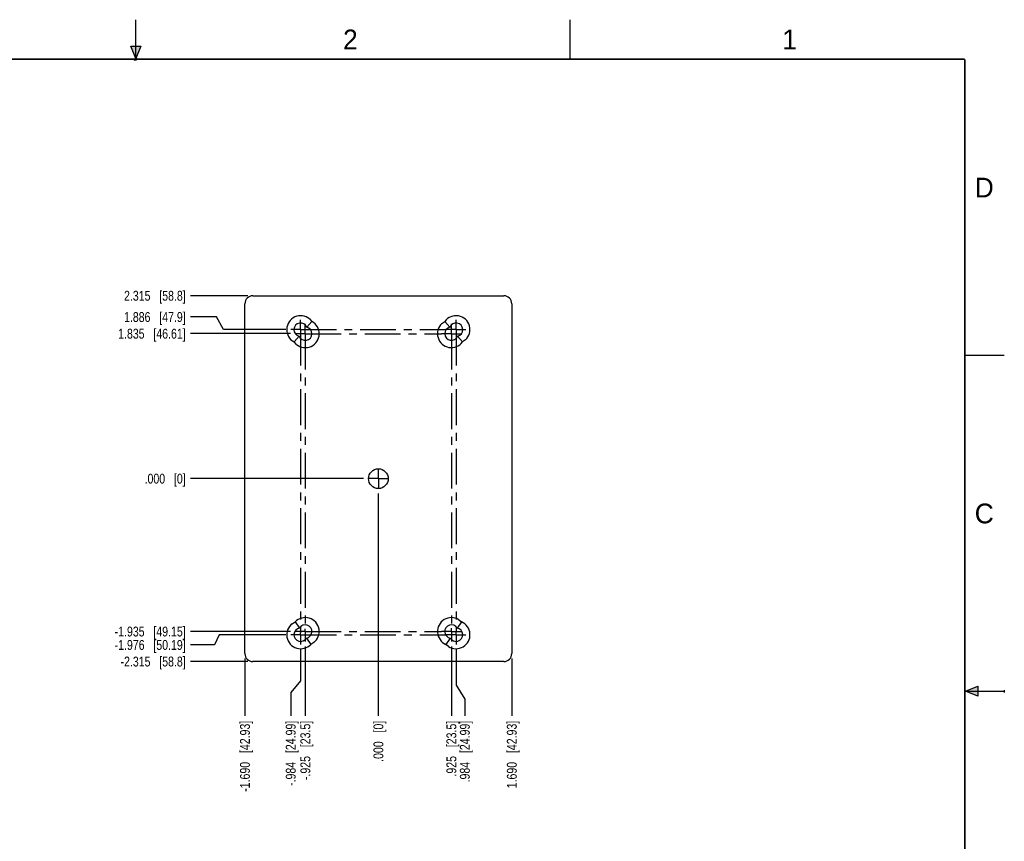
# Model space of a CAD drawing. Header units: inches. Extents: x 0 to 22, y 0 to 17.
# Tile 9 of 9: x 9.5 to 22, y 6.6 to 17. Entities that reach past the tile are written whole.
import ezdxf

# ---------------------------------------------------------------- set-up
doc = ezdxf.new("R2010")
doc.units = ezdxf.units.IN
doc.header["$LTSCALE"] = 1.21
doc.header["$MEASUREMENT"] = 0
doc.linetypes.add('CENTER', pattern=[0.6, 0.375, -0.075, 0.075, -0.075])
doc.layers.get('0').update_dxf_attribs({"linetype": 'CONTINUOUS'})
doc.layers.add('DEFAULT_1', color=7, linetype='CENTER')
doc.layers.add('DIMENSIONS', color=7, linetype='CONTINUOUS')
doc.styles.get("Standard").update_dxf_attribs({"font": 'txt', "width": 0.8})
doc.styles.add('TEXTSTYLE_2', font='txt')
doc.dimstyles.new('DIMSTYLE_2', dxfattribs={"dimtxt": 0.125, "dimasz": 0.18, "dimexe": 0.18, "dimexo": 0.0625, "dimgap": 0.09, "dimtad": 0, "dimtih": 1, "dimtoh": 1, "dimdec": 3, "dimzin": 4, "dimdsep": 46, "dimtxsty": 'STANDARD', "dimblk": '_FILLED', "dimblk1": '_FILLED', "dimblk2": '_FILLED', "dimcen": 0.09, "dimadec": 0, "dimazin": 0, "dimtp": 0.01, "dimtm": 0.01, "dimtfac": 1, "dimtdec": 3, "dimtofl": 0, "dimtmove": 0, "dimatfit": 3, "dimldrblk": '_FILLED', "dimfxl": 1, "dimtolj": 1, "dimtzin": 4, "dimarcsym": 0})

# ---------------------------------------------------------------- blocks, each defined once
blk = doc.blocks.new('*D11')
at = {"layer": 'DIMENSIONS', "color": 2, "linetype": 'CONTINUOUS'}
blk.add_line((15.762, 8.913), (15.762, 8.188), dxfattribs=at)
at = {"layer": 'DIMENSIONS', "color": 2, "linetype": 'CONTINUOUS', "insert": (15.7, 8.126), "char_height": 0.125, "width": 1.325, "attachment_point": 3, "rotation": 90, "line_spacing_factor": 0.9}
blk.add_mtext('1.690{\\Ftxt.shx;\\W1.000000;\\H0.125000; }[42.93]', dxfattribs=at)
blk = doc.blocks.new('_FILLED')
at = {"color": 0, "linetype": 'BYBLOCK'}
blk.add_solid([(0, 0), (-1, 0.174), (-1, -0.174)], dxfattribs=at)
blk = doc.blocks.new('*D12')
at = {"layer": 'DIMENSIONS', "color": 2, "linetype": 'CONTINUOUS'}
blk.add_line((14.072, 11.003), (14.072, 8.188), dxfattribs=at)
at = {"layer": 'DIMENSIONS', "color": 2, "linetype": 'CONTINUOUS', "insert": (14.01, 8.126), "char_height": 0.125, "width": 0.825, "attachment_point": 3, "rotation": 90, "line_spacing_factor": 0.9}
blk.add_mtext('.000{\\Ftxt.shx;\\W1.000000;\\H0.125000; }[0]', dxfattribs=at)
blk = doc.blocks.new('*D13')
at = {"layer": 'DIMENSIONS', "color": 2, "linetype": 'CONTINUOUS'}
blk.add_line((12.42, 13.506), (11.695, 13.506), dxfattribs=at)
at = {"layer": 'DIMENSIONS', "color": 2, "linetype": 'CONTINUOUS', "insert": (11.632, 13.568), "char_height": 0.125, "width": 1.225, "attachment_point": 3, "line_spacing_factor": 0.9}
blk.add_mtext('2.315{\\Ftxt.shx;\\W1.000000;\\H0.125000; }[58.8]', dxfattribs=at)
blk = doc.blocks.new('*D14')
at = {"layer": 'DIMENSIONS', "color": 2, "linetype": 'CONTINUOUS'}
blk.add_line((13.885, 11.191), (11.695, 11.191), dxfattribs=at)
at = {"layer": 'DIMENSIONS', "color": 2, "linetype": 'CONTINUOUS', "insert": (11.632, 11.253), "char_height": 0.125, "width": 0.825, "attachment_point": 3, "line_spacing_factor": 0.9}
blk.add_mtext('.000{\\Ftxt.shx;\\W1.000000;\\H0.125000; }[0]', dxfattribs=at)
blk = doc.blocks.new('*D15')
at = {"layer": 'DIMENSIONS', "color": 2, "linetype": 'CONTINUOUS'}
blk.add_line((12.42, 8.876), (11.695, 8.876), dxfattribs=at)
at = {"layer": 'DIMENSIONS', "color": 2, "linetype": 'CONTINUOUS', "insert": (11.632, 8.938), "char_height": 0.125, "width": 1.325, "attachment_point": 3, "line_spacing_factor": 0.9}
blk.add_mtext('-2.315{\\Ftxt.shx;\\W1.000000;\\H0.125000; }[58.8]', dxfattribs=at)
blk = doc.blocks.new('*D16')
at = {"layer": 'DIMENSIONS', "color": 2, "linetype": 'CONTINUOUS'}
for p, q in [((12.058, 9.215), (11.997, 9.085)), ((12.901, 9.215), (12.058, 9.215)), ((11.997, 9.085), (11.695, 9.085))]:
    blk.add_line(p, q, dxfattribs=at)
at = {"layer": 'DIMENSIONS', "color": 2, "linetype": 'CONTINUOUS', "insert": (11.632, 9.148), "char_height": 0.125, "width": 1.425, "attachment_point": 3, "line_spacing_factor": 0.9}
blk.add_mtext('-1.976{\\Ftxt.shx;\\W1.000000;\\H0.125000; }[50.19]', dxfattribs=at)
blk = doc.blocks.new('*D17')
at = {"layer": 'DIMENSIONS', "color": 2, "linetype": 'CONTINUOUS'}
blk.add_line((12.96, 9.256), (11.695, 9.256), dxfattribs=at)
at = {"layer": 'DIMENSIONS', "color": 2, "linetype": 'CONTINUOUS', "insert": (11.632, 9.318), "char_height": 0.125, "width": 1.425, "attachment_point": 3, "line_spacing_factor": 0.9}
blk.add_mtext('-1.935{\\Ftxt.shx;\\W1.000000;\\H0.125000; }[49.15]', dxfattribs=at)
blk = doc.blocks.new('*D18')
at = {"layer": 'DIMENSIONS', "color": 2, "linetype": 'CONTINUOUS'}
blk.add_line((12.96, 13.026), (11.695, 13.026), dxfattribs=at)
at = {"layer": 'DIMENSIONS', "color": 2, "linetype": 'CONTINUOUS', "insert": (11.632, 13.088), "char_height": 0.125, "width": 1.325, "attachment_point": 3, "line_spacing_factor": 0.9}
blk.add_mtext('1.835{\\Ftxt.shx;\\W1.000000;\\H0.125000; }[46.61]', dxfattribs=at)
blk = doc.blocks.new('*D19')
at = {"layer": 'DIMENSIONS', "color": 2, "linetype": 'CONTINUOUS'}
for p, q in [((12.024, 13.237), (11.695, 13.237)), ((12.11, 13.077), (12.024, 13.237)), ((12.901, 13.077), (12.11, 13.077))]:
    blk.add_line(p, q, dxfattribs=at)
at = {"layer": 'DIMENSIONS', "color": 2, "linetype": 'CONTINUOUS', "insert": (11.632, 13.299), "char_height": 0.125, "width": 1.225, "attachment_point": 3, "line_spacing_factor": 0.9}
blk.add_mtext('1.886{\\Ftxt.shx;\\W1.000000;\\H0.125000; }[47.9]', dxfattribs=at)
blk = doc.blocks.new('*D20')
at = {"layer": 'DIMENSIONS', "color": 2, "linetype": 'CONTINUOUS'}
blk.add_line((14.997, 9.068), (14.997, 8.188), dxfattribs=at)
at = {"layer": 'DIMENSIONS', "color": 2, "linetype": 'CONTINUOUS', "insert": (14.935, 8.126), "char_height": 0.125, "width": 1.125, "attachment_point": 3, "rotation": 90, "line_spacing_factor": 0.9}
blk.add_mtext('.925{\\Ftxt.shx;\\W1.000000;\\H0.125000; }[23.5]', dxfattribs=at)
blk = doc.blocks.new('*D21')
at = {"layer": 'DIMENSIONS', "color": 2, "linetype": 'CONTINUOUS'}
for p, q in [((15.056, 9.027), (15.056, 8.577)), ((15.056, 8.577), (15.167, 8.401)), ((15.167, 8.401), (15.167, 8.188))]:
    blk.add_line(p, q, dxfattribs=at)
at = {"layer": 'DIMENSIONS', "color": 2, "linetype": 'CONTINUOUS', "insert": (15.105, 8.126), "char_height": 0.125, "width": 1.225, "attachment_point": 3, "rotation": 90, "line_spacing_factor": 0.9}
blk.add_mtext('.984{\\Ftxt.shx;\\W1.000000;\\H0.125000; }[24.99]', dxfattribs=at)
blk = doc.blocks.new('*D22')
at = {"layer": 'DIMENSIONS', "color": 2, "linetype": 'CONTINUOUS'}
blk.add_line((13.147, 9.068), (13.147, 8.188), dxfattribs=at)
at = {"layer": 'DIMENSIONS', "color": 2, "linetype": 'CONTINUOUS', "insert": (13.085, 8.126), "char_height": 0.125, "width": 1.225, "attachment_point": 3, "rotation": 90, "line_spacing_factor": 0.9}
blk.add_mtext('-.925{\\Ftxt.shx;\\W1.000000;\\H0.125000; }[23.5]', dxfattribs=at)
blk = doc.blocks.new('*D23')
at = {"layer": 'DIMENSIONS', "color": 2, "linetype": 'CONTINUOUS'}
for p, q in [((13.088, 9.027), (13.088, 8.633)), ((13.088, 8.633), (12.962, 8.485)), ((12.962, 8.485), (12.962, 8.188))]:
    blk.add_line(p, q, dxfattribs=at)
at = {"layer": 'DIMENSIONS', "color": 2, "linetype": 'CONTINUOUS', "insert": (12.9, 8.126), "char_height": 0.125, "width": 1.325, "attachment_point": 3, "rotation": 90, "line_spacing_factor": 0.9}
blk.add_mtext('-.984{\\Ftxt.shx;\\W1.000000;\\H0.125000; }[24.99]', dxfattribs=at)
blk = doc.blocks.new('*D24')
at = {"layer": 'DIMENSIONS', "color": 2, "linetype": 'CONTINUOUS'}
blk.add_line((12.382, 8.913), (12.382, 8.188), dxfattribs=at)
at = {"layer": 'DIMENSIONS', "color": 2, "linetype": 'CONTINUOUS', "insert": (12.32, 8.126), "char_height": 0.125, "width": 1.425, "attachment_point": 3, "rotation": 90, "line_spacing_factor": 0.9}
blk.add_mtext('-1.690{\\Ftxt.shx;\\W1.000000;\\H0.125000; }[42.93]', dxfattribs=at)

msp = doc.modelspace()

# ---------------------------------------------------------------- hatches: boundary and pattern name
at = {"linetype": 'CONTINUOUS'}
for points in [[(11, 16.51), (10.9375, 16.6663), (11.0625, 16.6663)], [(21.6663, 8.5625), (21.6663, 8.4375), (21.51, 8.5)]]:
    msp.add_hatch(color=2, dxfattribs=at).paths.add_polyline_path(points)

# ---------------------------------------------------------------- linework, layer by layer
at = {"color": 2, "linetype": 'CONTINUOUS'}
for p, q in [((11, 16.485), (11, 17)), ((16.5, 16.5), (16.5, 17)), ((11, 16.51), (10.9375, 16.6663)), ((10.9375, 16.6663), (11.0625, 16.6663)), ((11.0625, 16.6663), (11, 16.51)), ((11.015, 16.515), (10.985, 16.485)), ((10.985, 16.485), (11, 16.515)), ((11, 16.485), (11.015, 16.515)), ((22, 12.75), (21.5, 12.75)), ((21.51, 8.5), (21.6663, 8.5625)), ((21.51, 8.5), (22, 8.5)), ((21.6663, 8.4375), (21.51, 8.5)), ((21.6663, 8.5625), (21.6663, 8.4375)), ((22, 8.515), (22, 8.485))]:
    msp.add_line(p, q, dxfattribs=at)
at = {"color": 7, "linetype": 'CONTINUOUS'}
for p, q in [((12.4822, 13.5055), (15.6622, 13.5055)), ((12.3822, 8.9755), (12.3822, 13.4055)), ((15.7622, 13.4055), (15.7622, 8.9755)), ((13.2303, 13.1813), (13.1667, 13.1078)), ((13.1995, 13.2135), (13.2303, 13.1813)), ((14.8778, 13.1555), (14.9141, 13.1813)), ((14.9141, 13.1813), (14.9777, 13.1078)), ((13.0687, 12.9943), (13.0051, 12.9208)), ((15.0757, 12.9943), (15.1393, 12.9208)), ((13.0359, 12.8886), (13.0051, 12.9208)), ((15.1757, 12.9466), (15.1393, 12.9208)), ((12.981, 9.3548), (13.0191, 9.377)), ((13.0191, 9.377), (13.0741, 9.2979)), ((15.1253, 9.377), (15.0704, 9.2979)), ((15.0913, 9.4049), (15.1253, 9.377)), ((13.1614, 9.1722), (13.2163, 9.0931)), ((13.2544, 9.1153), (13.2163, 9.0931)), ((14.9831, 9.1722), (14.9281, 9.0931)), ((14.9622, 9.0652), (14.9281, 9.0931)), ((15.6622, 8.8755), (12.4822, 8.8755))]:
    msp.add_line(p, q, dxfattribs=at)
at = {"color": 7, "linetype": 'CONTINUOUS', "const_width": 0.02}
for points in [[(21.5, 16.5), (0.5, 16.5)], [(21.5, 0.5), (21.5, 16.5)]]:
    msp.add_lwpolyline(points, dxfattribs=at)
at = {"color": 7, "linetype": 'CONTINUOUS'}
msp.add_circle((14.0722, 11.1905), 0.125, dxfattribs=at)
for centre, radius, start, end in [((12.4822, 13.4055), 0.1, 90, 180), ((15.6622, 13.4055), 0.1, 0, 90), ((13.0882, 13.0765), 0.1765, 50.9073, 241.92312), ((15.0562, 13.0765), 0.1765, 312.58813, 143.60383), ((13.0882, 13.0765), 0.0845, 21.67812, 256.64117), ((13.1472, 13.0255), 0.1765, 230.9073, 61.92312), ((13.1472, 13.0255), 0.0845, 201.67812, 76.64117), ((14.9972, 13.0255), 0.1765, 132.58813, 323.60383), ((14.9972, 13.0255), 0.0845, 103.35883, 338.32188), ((15.0562, 13.0765), 0.0845, 283.35883, 158.32188), ((13.0882, 9.2145), 0.1765, 127.38849, 316.53965), ((13.1472, 9.2555), 0.1765, 307.38849, 136.53965), ((14.9972, 9.2555), 0.1765, 57.79638, 246.94759), ((15.0562, 9.2145), 0.1765, 237.79638, 66.94759), ((13.0882, 9.2145), 0.0845, 99.6371, 329.95495), ((13.1472, 9.2555), 0.0845, 279.6371, 149.95495), ((14.9972, 9.2555), 0.0845, 30.04505, 260.3629), ((15.0562, 9.2145), 0.0845, 210.04505, 80.3629), ((12.4822, 8.9755), 0.1, 180, 270), ((15.6622, 8.9755), 0.1, 270, 360)]:
    msp.add_arc(centre, radius, start, end, dxfattribs=at)
at = {"layer": 'DEFAULT_1', "color": 7, "linetype": 'CENTER'}
for p, q in [((13.0882, 13.0765), (13.0882, 13.2016)), ((13.1472, 13.0255), (13.1472, 13.1506)), ((14.9972, 13.0255), (14.9972, 13.1506)), ((15.0562, 13.0765), (15.0562, 13.2016)), ((13.0882, 13.0765), (12.9631, 13.0765)), ((13.1472, 13.0255), (13.0221, 13.0255)), ((13.0882, 13.0765), (13.0882, 9.2375)), ((13.0882, 13.0765), (14.9311, 13.0765)), ((13.1472, 13.0255), (13.1472, 9.2916)), ((13.1472, 13.0255), (14.8721, 13.0255)), ((14.9972, 13.0255), (14.8721, 13.0255)), ((15.0562, 13.0765), (14.9311, 13.0765)), ((14.9972, 13.0255), (14.9972, 9.2966)), ((14.9972, 13.0255), (15.1223, 13.0255)), ((15.0562, 13.0765), (15.0562, 9.261)), ((15.0562, 13.0765), (15.1813, 13.0765)), ((14.0722, 11.1905), (14.0722, 11.3156)), ((14.0722, 11.1905), (13.9471, 11.1905)), ((14.0722, 11.1905), (14.0722, 11.0654)), ((14.0722, 11.1905), (14.1973, 11.1905)), ((13.1472, 9.2555), (13.0221, 9.2555)), ((13.0882, 9.2145), (13.0882, 9.2375)), ((13.1472, 9.2555), (13.1472, 9.2916)), ((13.1472, 9.2555), (14.8721, 9.2555)), ((13.1472, 9.2555), (13.1472, 9.1304)), ((14.9972, 9.2555), (14.8721, 9.2555)), ((14.9972, 9.2555), (14.9972, 9.2966)), ((14.9972, 9.2555), (15.1223, 9.2555)), ((14.9972, 9.2555), (14.9972, 9.1304)), ((15.0562, 9.2145), (15.0562, 9.261)), ((13.0882, 9.2145), (12.9631, 9.2145)), ((13.0882, 9.2145), (14.9311, 9.2145)), ((13.0882, 9.2145), (13.0882, 9.0894)), ((15.0562, 9.2145), (14.9311, 9.2145)), ((15.0562, 9.2145), (15.1813, 9.2145)), ((15.0562, 9.2145), (15.0562, 9.0894))]:
    msp.add_line(p, q, dxfattribs=at)

# ---------------------------------------------------------------- texts
at = {"color": 2, "linetype": 'CONTINUOUS', "char_height": 0.25, "width": 0.25, "attachment_point": 1, "line_spacing_factor": 0.9, "style": 'TEXTSTYLE_2'}
for s, insert in [('2', (13.625, 16.875)), ('1', (19.1875, 16.875)), ('D', (21.625, 15)), ('C', (21.625, 10.875))]:
    msp.add_mtext(s, dxfattribs=dict(at, insert=insert))

# ---------------------------------------------------------------- dimensions: what is measured, and where the dimension line sits
at = {"layer": 'DIMENSIONS', "color": 2, "linetype": 'CONTINUOUS'}
for feature_location, offset, dtype, origin, picture, middle in [((12.4197, 13.5055), (-0.725, 0), 0, (13.9471, 11.1905), '*D13', (10.7197, 13.5055)), ((12.9006, 13.0765), (-1.2059, 0.1603), 0, (12.9631, 11.1905), '*D19', (10.7197, 13.2368)), ((12.9596, 13.0255), (-1.2649, 0), 0, (13.0221, 11.1905), '*D18', (10.6697, 13.0255)), ((13.8846178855, 11.190545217), (-2.1899, 0), 0, (13.9471178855, 11.190545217), '*D14', (10.9697178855, 11.190545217)), ((14.0722178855, 11.002945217), (0, -2.8149), 1, (14.0722178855, 11.065445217), '*D12', (14.1842362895, 7.4895460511)), ((15.7622, 8.913), (0, -0.725), 1, (14.0722, 11.0654), '*D11', (15.8966, 7.1948)), ((14.9972, 9.0679), (0, -0.8799), 1, (14.0722, 9.1304), '*D20', (15.1092, 7.3395)), ((15.0562178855, 9.026945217), (0.1111140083, -0.8389), 0, (14.0722178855, 9.089445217), '*D21', (15.3017539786, 7.2895460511))]:
    dim = msp.add_ordinate_dim(feature_location=feature_location, offset=offset, dtype=dtype, origin=origin, dimstyle='DIMSTYLE_2', dxfattribs=at)
    dim.commit()
    dim.dimension.update_dxf_attribs({"geometry": picture, "text_midpoint": middle})
for feature_location, offset, dtype, origin, picture, middle in [((12.9006, 9.2145), (-1.2059, -0.1293), 0, (12.9631, 11.1905), '*D16', (10.6697, 9.0852)), ((12.9596, 9.2555), (-1.2649, 0), 0, (13.0221, 11.1905), '*D17', (10.6697, 9.2555)), ((12.4197, 8.8755), (-0.725, 0), 0, (12.4822, 11.1905), '*D15', (10.7197, 8.8755)), ((13.1472, 9.0679), (0, -0.8799), 1, (14.0722, 9.1304), '*D22', (13.2592, 7.3395)), ((13.0882178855, 9.026945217), (-0.1259189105, -0.8389), 0, (14.0722178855, 9.089445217), '*D23', (13.0967210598, 7.2895460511)), ((12.3822, 8.913), (0, -0.725), 1, (14.0722, 8.9755), '*D24', (12.5166, 7.1948))]:
    dim = msp.add_ordinate_dim(feature_location=feature_location, offset=offset, dtype=dtype, origin=origin, text='-<>', dimstyle='DIMSTYLE_2', dxfattribs=at)
    dim.commit()
    dim.dimension.update_dxf_attribs({"geometry": picture, "text_midpoint": middle})

doc.saveas('drawing.dxf')
